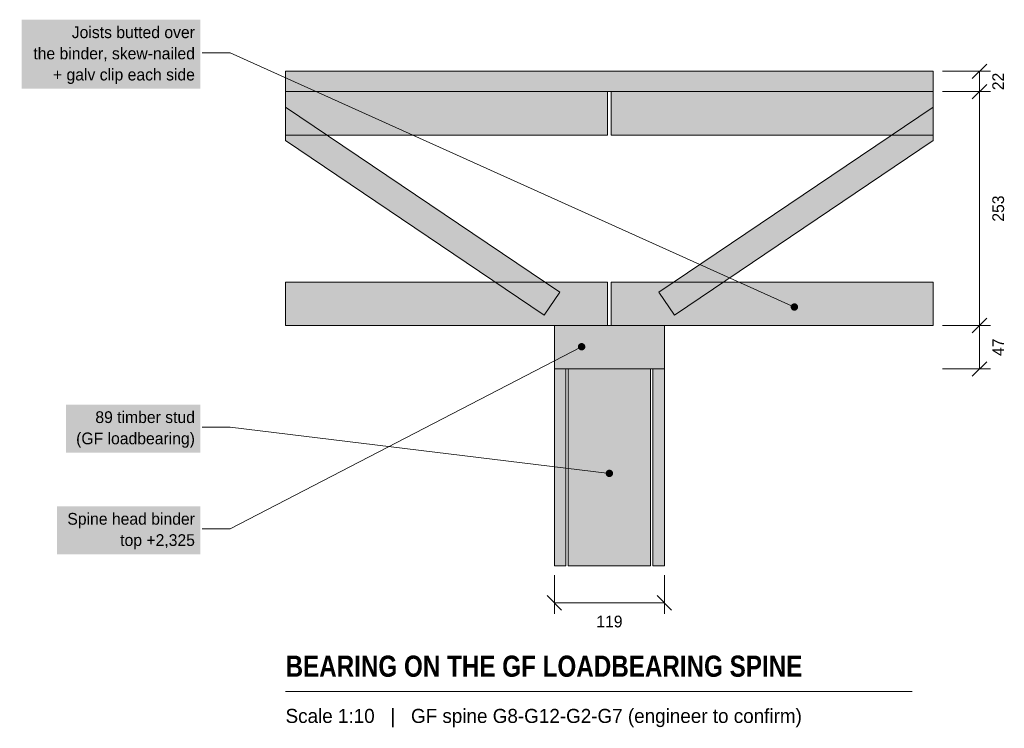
# Model space of a CAD drawing. Header units: millimetres. Extents: x 4768 to 5832, y 1889 to 2656.
import ezdxf
from ezdxf.enums import TextEntityAlignment as Align

# ---------------------------------------------------------------- set-up
doc = ezdxf.new("R2010")
doc.units = ezdxf.units.MM
for name, color, linetype in [('FILL-C_6B451A', 7, 'Continuous'), ('FILL-C_735940', 7, 'Continuous'), ('FILL-LIGHT', 7, 'Continuous'), ('FILL-MASONRY_FILL', 7, 'Continuous'), ('FILL-TIMBER', 7, 'Continuous'), ('FILL-WHITE', 7, 'Continuous'), ('LINE-C_595966', 7, 'Continuous'), ('LINE-C_6B451A', 7, 'Continuous'), ('LINE-C_735940', 7, 'Continuous'), ('LINE-INK', 7, 'Continuous'), ('LINE-STEEL_GREY', 7, 'Continuous'), ('TEXT-C_6B451A', 7, 'Continuous'), ('TEXT-C_735940', 7, 'Continuous'), ('TEXT-INK', 7, 'Continuous'), ('TEXT-STEEL_GREY', 7, 'Continuous')]:
    doc.layers.add(name, color=color, linetype=linetype)
doc.styles.add('OpenSansCondensed-Bold', font='OpenSansCondensed-Bold.ttf')

msp = doc.modelspace()

# ---------------------------------------------------------------- hatches: boundary and pattern name
at = {"layer": 'FILL-C_6B451A', "true_color": 0x6b451a}
h = msp.add_hatch(color=36, dxfattribs=at)
h.dxf.hatch_style = 1
h.paths.add_polyline_path([(5609, 2345), (5608.9, 2346), (5608.5, 2347), (5607.8, 2347.8), (5607, 2348.5), (5606, 2348.9), (5605, 2349), (5604, 2348.9), (5603, 2348.5), (5602.2, 2347.8), (5601.5, 2347), (5601.1, 2346), (5601, 2345), (5601.1, 2344), (5601.5, 2343), (5602.2, 2342.2), (5603, 2341.5), (5604, 2341.1), (5605, 2341), (5606, 2341.1), (5607, 2341.5), (5607.8, 2342.2), (5608.5, 2343), (5608.9, 2344)])
at = {"layer": 'FILL-C_735940', "true_color": 0x735940}
h = msp.add_hatch(color=37, dxfattribs=at)
h.dxf.hatch_style = 1
h.paths.add_polyline_path([(5379, 2302), (5378.9, 2303), (5378.5, 2304), (5377.8, 2304.8), (5377, 2305.5), (5376, 2305.9), (5375, 2306), (5374, 2305.9), (5373, 2305.5), (5372.2, 2304.8), (5371.5, 2304), (5371.1, 2303), (5371, 2302), (5371.1, 2301), (5371.5, 2300), (5372.2, 2299.2), (5373, 2298.5), (5374, 2298.1), (5375, 2298), (5376, 2298.1), (5377, 2298.5), (5377.8, 2299.2), (5378.5, 2300), (5378.9, 2301)])
h = msp.add_hatch(color=37, dxfattribs=at)
h.dxf.hatch_style = 1
h.paths.add_polyline_path([(5409, 2165), (5408.9, 2166), (5408.5, 2167), (5407.8, 2167.8), (5407, 2168.5), (5406, 2168.9), (5405, 2169), (5404, 2168.9), (5403, 2168.5), (5402.2, 2167.8), (5401.5, 2167), (5401.1, 2166), (5401, 2165), (5401.1, 2164), (5401.5, 2163), (5402.2, 2162.2), (5403, 2161.5), (5404, 2161.1), (5405, 2161), (5406, 2161.1), (5407, 2161.5), (5407.8, 2162.2), (5408.5, 2163), (5408.9, 2164)])
at = {"layer": 'FILL-LIGHT', "true_color": 0xccd1db}
h = msp.add_hatch(color=254, dxfattribs=at)
h.dxf.hatch_style = 1
h.paths.add_polyline_path([(5055, 2525.1), (5055, 2561.2), (5351.4, 2360.9), (5334.6, 2336.1)])
h = msp.add_hatch(color=254, dxfattribs=at)
h.dxf.hatch_style = 1
h.paths.add_polyline_path([(5475.4, 2336.1), (5458.6, 2360.9), (5755, 2561.2), (5755, 2525.1)])
at = {"layer": 'FILL-MASONRY_FILL', "true_color": 0xf7f0e0}
h = msp.add_hatch(color=7, dxfattribs=at)
h.dxf.hatch_style = 1
h.paths.add_polyline_path([(5449.5, 2065), (5449.5, 2278), (5360.5, 2278), (5360.5, 2065)])
at = {"layer": 'FILL-TIMBER', "true_color": 0xe0cc9e}
h = msp.add_hatch(color=31, dxfattribs=at)
h.dxf.hatch_style = 1
h.paths.add_polyline_path([(5755, 2578), (5755, 2600), (5055, 2600), (5055, 2578)])
at = {"layer": 'FILL-TIMBER', "true_color": 0xeddbb8}
h = msp.add_hatch(color=254, dxfattribs=at)
h.dxf.hatch_style = 1
h.paths.add_polyline_path([(5403, 2578), (5403, 2531), (5055, 2531), (5055, 2578)])
h = msp.add_hatch(color=254, dxfattribs=at)
h.dxf.hatch_style = 1
h.paths.add_polyline_path([(5407, 2531), (5407, 2578), (5755, 2578), (5755, 2531)])
h = msp.add_hatch(color=254, dxfattribs=at)
h.dxf.hatch_style = 1
h.paths.add_polyline_path([(5403, 2372), (5403, 2325), (5055, 2325), (5055, 2372)])
h = msp.add_hatch(color=254, dxfattribs=at)
h.dxf.hatch_style = 1
h.paths.add_polyline_path([(5407, 2325), (5407, 2372), (5755, 2372), (5755, 2325)])
at = {"layer": 'FILL-TIMBER', "true_color": 0xe6dbcc}
h = msp.add_hatch(color=254, dxfattribs=at)
h.dxf.hatch_style = 1
h.paths.add_polyline_path([(5464.5, 2278), (5464.5, 2325), (5345.5, 2325), (5345.5, 2278)])
at = {"layer": 'FILL-WHITE', "true_color": 0xffffff}
h = msp.add_hatch(color=7, dxfattribs=at)
h.dxf.hatch_style = 1
h.paths.add_polyline_path([(4769.6, 2581.1), (4963, 2581.1), (4963, 2655.9), (4769.6, 2655.9)])
at = {"layer": 'FILL-WHITE', "true_color": 0xf2f2f2}
h = msp.add_hatch(color=7, dxfattribs=at)
h.dxf.hatch_style = 1
h.paths.add_polyline_path([(5358, 2065), (5358, 2278), (5345.5, 2278), (5345.5, 2065)])
h = msp.add_hatch(color=7, dxfattribs=at)
h.dxf.hatch_style = 1
h.paths.add_polyline_path([(5464.5, 2065), (5464.5, 2278), (5452, 2278), (5452, 2065)])
at = {"layer": 'FILL-WHITE', "true_color": 0xffffff}
h = msp.add_hatch(color=7, dxfattribs=at)
h.dxf.hatch_style = 1
h.paths.add_polyline_path([(4817.7, 2187.5), (4963, 2187.5), (4963, 2239.4), (4817.7, 2239.4)])
h = msp.add_hatch(color=7, dxfattribs=at)
h.dxf.hatch_style = 1
h.paths.add_polyline_path([(4807.8, 2077.5), (4963, 2077.5), (4963, 2129.4), (4807.8, 2129.4)])

# ---------------------------------------------------------------- linework, layer by layer
at = {"layer": 'LINE-C_595966', "lineweight": 5}
for points in [[(5055, 2525.1), (5055, 2561.2), (5351.4, 2360.9), (5334.6, 2336.1)], [(5475.4, 2336.1), (5458.6, 2360.9), (5755, 2561.2), (5755, 2525.1)]]:
    msp.add_lwpolyline(points, close=True, dxfattribs=at)
at = {"layer": 'LINE-C_6B451A', "lineweight": 5}
for p, q in [((4995, 2620), (4965, 2620)), ((5605, 2345), (4995, 2620))]:
    msp.add_line(p, q, dxfattribs=at)
for points in [[(5403, 2578), (5403, 2531), (5055, 2531), (5055, 2578)], [(5407, 2531), (5407, 2578), (5755, 2578), (5755, 2531)], [(5403, 2372), (5403, 2325), (5055, 2325), (5055, 2372)], [(5407, 2325), (5407, 2372), (5755, 2372), (5755, 2325)]]:
    msp.add_lwpolyline(points, close=True, dxfattribs=at)
at = {"layer": 'LINE-C_735940', "lineweight": 5}
for p, q in [((5375, 2302), (4995, 2105)), ((4995, 2215), (4965, 2215)), ((5405, 2165), (4995, 2215)), ((4995, 2105), (4965, 2105))]:
    msp.add_line(p, q, dxfattribs=at)
for points in [[(5464.5, 2278), (5464.5, 2325), (5345.5, 2325), (5345.5, 2278)], [(5449.5, 2065), (5449.5, 2278), (5360.5, 2278), (5360.5, 2065)]]:
    msp.add_lwpolyline(points, close=True, dxfattribs=at)
at = {"layer": 'LINE-INK', "lineweight": 5}
for p, q in [((5797.2, 2592.2), (5812.8, 2607.8)), ((5765, 2600), (5817, 2600)), ((5805, 2278), (5805, 2600)), ((5765, 2578), (5817, 2578)), ((5797.2, 2570.2), (5812.8, 2585.8)), ((5797.2, 2317.2), (5812.8, 2332.8)), ((5765, 2325), (5817, 2325)), ((5765, 2278), (5817, 2278)), ((5797.2, 2270.2), (5812.8, 2285.8)), ((5345.5, 2055), (5345.5, 2013)), ((5464.5, 2055), (5464.5, 2013)), ((5337.7, 2032.8), (5353.3, 2017.2)), ((5456.7, 2032.8), (5472.3, 2017.2)), ((5345.5, 2025), (5464.5, 2025)), ((5055, 1929), (5732.4, 1929))]:
    msp.add_line(p, q, dxfattribs=at)
msp.add_lwpolyline([(5755, 2578), (5755, 2600), (5055, 2600), (5055, 2578)], close=True, dxfattribs=at)
at = {"layer": 'LINE-STEEL_GREY', "lineweight": 5}
for points in [[(5358, 2065), (5358, 2278), (5345.5, 2278), (5345.5, 2065)], [(5464.5, 2065), (5464.5, 2278), (5452, 2278), (5452, 2065)]]:
    msp.add_lwpolyline(points, close=True, dxfattribs=at)

# ---------------------------------------------------------------- texts
at = {"layer": 'TEXT-C_6B451A'}
for s, p in [('Joists butted over', (4957, 2635.9)), ('the binder, skew-nailed', (4957, 2613)), ('+ galv clip each side', (4957, 2590.1))]:
    msp.add_text(s, height=12.7, dxfattribs=at).set_placement(p, align=Align.RIGHT)
at = {"layer": 'TEXT-C_735940'}
for s, p in [('89 timber stud', (4957, 2219.5)), ('(GF loadbearing)', (4957, 2196.5)), ('Spine head binder', (4957, 2109.5)), ('top +2,325', (4957, 2086.5))]:
    msp.add_text(s, height=12.7, dxfattribs=at).set_placement(p, align=Align.RIGHT)
at = {"layer": 'TEXT-INK'}
for s, p in [('22', (5831.6, 2589)), ('253', (5831.6, 2451.5)), ('47', (5831.6, 2301.5))]:
    msp.add_text(s, height=12.7, rotation=90, dxfattribs=at).set_placement(p, align=Align.CENTER)
msp.add_text('119', height=12.7, dxfattribs=at).set_placement((5405, 1998.4), align=Align.CENTER)
at = {"layer": 'TEXT-INK', "style": 'OpenSansCondensed-Bold'}
msp.add_text('BEARING ON THE GF LOADBEARING SPINE', height=22.86, dxfattribs=at).set_placement((5055, 1945))
at = {"layer": 'TEXT-STEEL_GREY'}
msp.add_text('Scale 1:10   |   GF spine G8-G12-G2-G7 (engineer to confirm)', height=15.24, dxfattribs=at).set_placement((5055, 1895))

doc.saveas('drawing.dxf')
